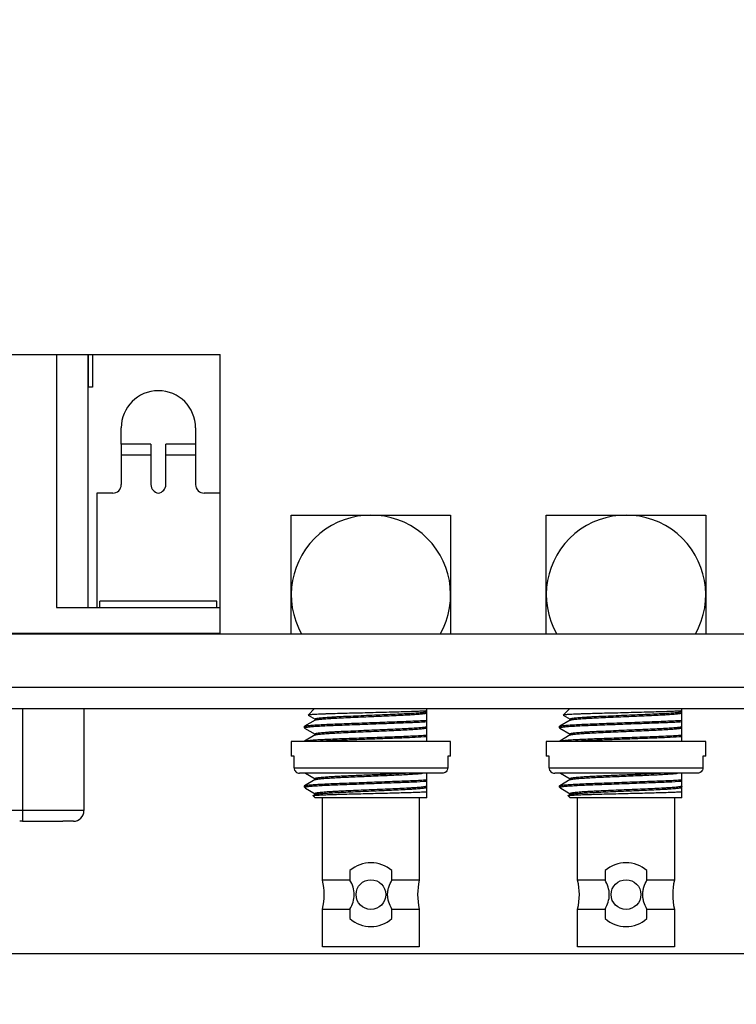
# Model space of a CAD drawing. Header units: millimetres. Extents: x 0 to 559, y 0 to 432.
# Tile 6 of 12: x 245 to 279, y 97 to 143. Entities that reach past the tile are written whole.
import ezdxf
from ezdxf.enums import TextEntityAlignment as Align

# ---------------------------------------------------------------- set-up
doc = ezdxf.new("R2010")
doc.units = ezdxf.units.MM
doc.header["$LTSCALE"] = 30.734
doc.layers.get('0').update_dxf_attribs({"linetype": 'CONTINUOUS'})
doc.layers.add('00_COMPONENTS', color=7, linetype='CONTINUOUS')
doc.layers.add('51__DRAFT_DIMS', color=7, linetype='CONTINUOUS')
doc.styles.get("Standard").update_dxf_attribs({"font": 'simfang.ttf'})
doc.dimstyles.new('DIMSTYLE_1', dxfattribs={"dimtxt": 3, "dimasz": 3, "dimexe": 2.5, "dimexo": 0.5, "dimgap": 0.75, "dimtad": 1, "dimdsep": 46, "dimtxsty": 'STANDARD', "dimblk": '_FILLED', "dimblk1": '_FILLED', "dimblk2": '_FILLED', "dimcen": 0.09, "dimclrt": 3, "dimazin": 2, "dimtp": 0.5, "dimtm": 0.5, "dimtfac": 1, "dimtofl": 0, "dimtmove": 0, "dimatfit": 3, "dimldrblk": '_FILLED', "dimfxl": 1, "dimtolj": 1, "dimarcsym": 0})
doc.dimstyles.new('DIMSTYLE_2', dxfattribs={"dimtxt": 3, "dimasz": 3, "dimexe": 2.5, "dimexo": 0.5, "dimgap": 0.75, "dimtad": 1, "dimdsep": 46, "dimtxsty": 'STANDARD', "dimblk": '_FILLED', "dimblk1": '_FILLED', "dimblk2": '_FILLED', "dimcen": 0.09, "dimclrt": 3, "dimazin": 2, "dimtp": 0.3, "dimtm": 0.3, "dimtfac": 1, "dimtofl": 0, "dimtmove": 0, "dimatfit": 3, "dimldrblk": '_FILLED', "dimfxl": 1, "dimtolj": 1, "dimarcsym": 0})

# ---------------------------------------------------------------- blocks, each defined once
blk = doc.blocks.new('_FILLED')
at = {"color": 0, "linetype": 'ByBlock'}
blk.add_solid([(0, 0), (-1, 0.167), (-1, -0.167)], dxfattribs=at)
blk = doc.blocks.new('*D1')
at = {"layer": '51__DRAFT_DIMS', "color": 4}
for p, q in [((303.14, 280.376), (348.72, 280.376)), ((346.22, 280.376), (346.22, 189.842)), ((346.22, 99.308), (346.22, 189.842)), ((210.823, 99.308), (348.72, 99.308))]:
    blk.add_line(p, q, dxfattribs=at)
at = {"layer": '51__DRAFT_DIMS', "color": 4, "xscale": 3, "yscale": 3, "zscale": 3}
for p, rotation in [((346.22, 280.376), 90), ((346.22, 99.308), 270)]:
    blk.add_blockref('_FILLED', p, dxfattribs=dict(at, rotation=rotation))
at = {"layer": '51__DRAFT_DIMS', "color": 3}
blk.add_text('181.07', height=3, rotation=90, dxfattribs=at).set_placement((345.47, 176.983), align=Align.CENTER)
blk = doc.blocks.new('*D4')
at = {"layer": '51__DRAFT_DIMS', "color": 4}
for p, q in [((315.89, 170.826), (315.89, 89.806)), ((204.74, 112.726), (204.74, 89.806)), ((204.74, 92.306), (260.315, 92.306)), ((315.89, 92.306), (260.315, 92.306))]:
    blk.add_line(p, q, dxfattribs=at)
at = {"layer": '51__DRAFT_DIMS', "color": 4, "xscale": 3, "yscale": 3, "zscale": 3, "rotation": 180}
blk.add_blockref('_FILLED', (204.74, 92.306), dxfattribs=at)
at = {"layer": '51__DRAFT_DIMS', "color": 4, "xscale": 3, "yscale": 3, "zscale": 3}
blk.add_blockref('_FILLED', (315.89, 92.306), dxfattribs=at)
at = {"layer": '51__DRAFT_DIMS', "color": 3}
blk.add_text('111.15', height=3, dxfattribs=at).set_placement((260.315, 93.056), align=Align.CENTER)
blk = doc.blocks.new('*D5')
at = {"layer": '51__DRAFT_DIMS', "color": 4}
for p, q in [((331.045, 110.683), (331.045, 83.054)), ((211.03, 99.396), (211.03, 83.054)), ((211.03, 85.554), (271.037, 85.554)), ((331.045, 85.554), (271.037, 85.554))]:
    blk.add_line(p, q, dxfattribs=at)
at = {"layer": '51__DRAFT_DIMS', "color": 4, "xscale": 3, "yscale": 3, "zscale": 3, "rotation": 180}
blk.add_blockref('_FILLED', (211.03, 85.554), dxfattribs=at)
at = {"layer": '51__DRAFT_DIMS', "color": 4, "xscale": 3, "yscale": 3, "zscale": 3}
blk.add_blockref('_FILLED', (331.045, 85.554), dxfattribs=at)
at = {"layer": '51__DRAFT_DIMS', "color": 3}
blk.add_text('120.02', height=3, dxfattribs=at).set_placement((271.037, 86.304), align=Align.CENTER)
blk = doc.blocks.new('*D6')
at = {"layer": '51__DRAFT_DIMS', "color": 4}
for p, q in [((204.74, 112.726), (204.74, 71.991)), ((331.045, 110.683), (331.045, 71.991)), ((204.74, 74.491), (267.892, 74.491)), ((331.045, 74.491), (267.892, 74.491))]:
    blk.add_line(p, q, dxfattribs=at)
at = {"layer": '51__DRAFT_DIMS', "color": 4, "xscale": 3, "yscale": 3, "zscale": 3, "rotation": 180}
blk.add_blockref('_FILLED', (204.74, 74.491), dxfattribs=at)
at = {"layer": '51__DRAFT_DIMS', "color": 4, "xscale": 3, "yscale": 3, "zscale": 3}
blk.add_blockref('_FILLED', (331.045, 74.491), dxfattribs=at)
at = {"layer": '51__DRAFT_DIMS', "color": 3}
blk.add_text('126.31', height=3, dxfattribs=at).set_placement((267.892, 75.241), align=Align.CENTER)

msp = doc.modelspace()

# ---------------------------------------------------------------- linework, layer by layer
at = {"layer": '00_COMPONENTS', "color": 7}
for p, q in [((229.79, 127.476), (248.189, 127.476)), ((248.189, 125.936), (248.189, 127.476)), ((248.19, 127.476), (254.39, 127.476)), ((248.19, 127.476), (248.19, 125.936)), ((248.39, 127.476), (248.39, 125.936)), ((254.39, 114.326), (254.39, 127.476)), ((248.19, 125.936), (248.189, 125.936)), ((248.39, 125.936), (248.19, 125.936)), ((248.19, 115.576), (248.19, 125.936)), ((249.74, 123.256), (249.74, 124.026)), ((253.24, 124.026), (253.24, 121.356)), ((251.14, 123.256), (249.74, 123.256)), ((249.74, 123.256), (249.74, 121.356)), ((251.14, 123.256), (251.14, 121.356)), ((253.24, 123.256), (251.84, 123.256)), ((251.84, 121.356), (251.84, 123.256)), ((249.34, 120.956), (248.59, 120.956)), ((248.59, 120.956), (248.59, 115.576)), ((254.39, 120.956), (253.64, 120.956)), ((257.74, 119.926), (265.24, 119.926)), ((257.74, 114.326), (257.74, 119.926)), ((265.24, 119.926), (265.24, 114.326)), ((269.74, 119.926), (277.24, 119.926)), ((269.74, 114.326), (269.74, 119.926)), ((277.24, 119.926), (277.24, 114.326)), ((254.24, 115.876), (248.74, 115.876)), ((248.74, 115.576), (248.74, 115.876)), ((254.24, 115.576), (254.24, 115.876)), ((246.69, 115.576), (254.39, 115.576)), ((311.462, 114.326), (220.977, 114.326)), ((223.59, 114.376), (254.39, 114.376)), ((211.23, 110.826), (325.945, 110.826)), ((247.99, 110.826), (247.99, 106.026)), ((258.53, 110.517), (258.84, 110.826)), ((264.115, 109.283), (264.115, 110.826)), ((270.53, 110.517), (270.84, 110.826)), ((276.115, 109.283), (276.115, 110.826)), ((258.865, 110.284), (258.37, 109.997)), ((258.53, 110.517), (258.531, 110.513)), ((258.531, 110.513), (258.859, 110.323)), ((258.859, 110.28), (258.859, 110.326)), ((258.859, 110.276), (258.865, 110.284)), ((270.865, 110.284), (270.37, 109.997)), ((270.53, 110.517), (270.531, 110.513)), ((270.531, 110.513), (270.859, 110.323)), ((270.859, 110.28), (270.859, 110.326)), ((270.859, 110.276), (270.865, 110.284)), ((258.365, 109.991), (258.37, 109.997)), ((258.365, 109.912), (258.365, 109.991)), ((258.365, 109.912), (258.37, 109.906)), ((258.37, 109.906), (258.859, 109.623)), ((270.365, 109.991), (270.37, 109.997)), ((270.365, 109.912), (270.365, 109.991)), ((270.365, 109.912), (270.37, 109.906)), ((270.37, 109.906), (270.859, 109.623)), ((258.365, 109.291), (258.37, 109.297)), ((258.365, 109.283), (258.365, 109.291)), ((258.865, 109.584), (258.37, 109.297)), ((258.859, 109.58), (258.859, 109.626)), ((258.859, 109.576), (258.865, 109.584)), ((270.365, 109.291), (270.37, 109.297)), ((270.365, 109.283), (270.365, 109.291)), ((270.865, 109.584), (270.37, 109.297)), ((270.859, 109.58), (270.859, 109.626)), ((270.859, 109.576), (270.865, 109.584)), ((265.24, 109.283), (257.74, 109.283)), ((257.74, 109.283), (257.74, 108.583)), ((265.24, 108.583), (265.24, 109.283)), ((277.24, 109.283), (269.74, 109.283)), ((269.74, 109.283), (269.74, 108.583)), ((277.24, 108.583), (277.24, 109.283)), ((257.875, 108.583), (257.74, 108.583)), ((257.875, 108.033), (257.875, 108.583)), ((265.24, 108.583), (265.104, 108.583)), ((265.104, 108.583), (265.104, 108.033)), ((269.875, 108.583), (269.74, 108.583)), ((269.875, 108.033), (269.875, 108.583)), ((277.24, 108.583), (277.104, 108.583)), ((277.104, 108.583), (277.104, 108.033)), ((264.844, 107.783), (258.135, 107.783)), ((258.865, 107.484), (258.37, 107.197)), ((258.409, 107.783), (258.859, 107.523)), ((258.859, 107.48), (258.859, 107.526)), ((258.859, 107.476), (258.865, 107.484)), ((264.115, 106.626), (264.115, 107.783)), ((276.844, 107.783), (270.135, 107.783)), ((270.865, 107.484), (270.37, 107.197)), ((270.409, 107.783), (270.859, 107.523)), ((270.859, 107.48), (270.859, 107.526)), ((270.859, 107.476), (270.865, 107.484)), ((276.115, 106.626), (276.115, 107.783)), ((258.365, 107.191), (258.37, 107.197)), ((258.365, 107.126), (258.365, 107.191)), ((258.365, 107.126), (258.394, 107.126)), ((258.399, 107.092), (258.365, 107.126)), ((258.399, 107.092), (258.418, 107.078)), ((258.418, 107.078), (258.859, 106.823)), ((270.365, 107.191), (270.37, 107.197)), ((270.365, 107.126), (270.365, 107.191)), ((270.365, 107.126), (270.394, 107.126)), ((270.399, 107.092), (270.365, 107.126)), ((270.399, 107.092), (270.418, 107.078)), ((270.418, 107.078), (270.859, 106.823)), ((258.767, 106.724), (258.769, 106.728)), ((258.865, 106.626), (258.767, 106.724)), ((258.865, 106.784), (258.769, 106.728)), ((258.859, 106.78), (258.859, 106.826)), ((264.115, 106.626), (258.865, 106.626)), ((259.215, 102.756), (259.215, 106.626)), ((263.765, 106.626), (263.765, 102.756)), ((270.767, 106.724), (270.769, 106.728)), ((270.865, 106.626), (270.767, 106.724)), ((270.865, 106.784), (270.769, 106.728)), ((270.859, 106.78), (270.859, 106.826)), ((276.115, 106.626), (270.865, 106.626)), ((271.215, 102.756), (271.215, 106.626)), ((275.765, 106.626), (275.765, 102.756)), ((246.987, 105.526), (246.987, 105.526)), ((260.503, 103.206), (260.503, 102.756)), ((262.476, 102.756), (262.476, 103.206)), ((272.503, 103.206), (272.503, 102.756)), ((274.476, 102.756), (274.476, 103.206)), ((260.503, 102.756), (259.215, 102.756)), ((263.765, 102.756), (262.476, 102.756)), ((272.503, 102.756), (271.215, 102.756)), ((275.765, 102.756), (274.476, 102.756)), ((259.215, 101.397), (260.503, 101.397)), ((259.215, 99.626), (259.215, 101.397)), ((260.503, 101.397), (260.503, 100.946)), ((262.476, 101.397), (263.765, 101.397)), ((262.476, 100.946), (262.476, 101.397)), ((263.765, 101.397), (263.765, 99.626)), ((271.215, 101.397), (272.503, 101.397)), ((271.215, 99.626), (271.215, 101.397)), ((272.503, 101.397), (272.503, 100.946)), ((274.476, 101.397), (275.765, 101.397)), ((274.476, 100.946), (274.476, 101.397)), ((275.765, 101.397), (275.765, 99.626)), ((263.765, 99.626), (259.215, 99.626)), ((275.765, 99.626), (271.215, 99.626))]:
    msp.add_line(p, q, dxfattribs=at)
at = {"layer": '00_COMPONENTS', "color": 4}
for p, q in [((246.69, 127.476), (246.69, 115.576)), ((249.74, 122.756), (251.14, 122.756)), ((251.84, 122.756), (253.24, 122.756)), ((252.39, 114.376), (252.39, 114.326)), ((213.19, 111.826), (311.462, 111.826)), ((245.09, 110.826), (245.09, 105.536)), ((257.875, 108.033), (265.104, 108.033)), ((269.875, 108.033), (277.104, 108.033)), ((247.99, 106.026), (229.99, 106.026)), ((247.49, 105.526), (246.987, 105.526))]:
    msp.add_line(p, q, dxfattribs=at)
at = {"layer": '00_COMPONENTS', "color": 7}
for centre in [(261.49, 102.076), (273.49, 102.076)]:
    msp.add_circle(centre, 0.7, dxfattribs=at)
for centre, radius, start, end in [((251.49, 124.026), 1.75, 0, 180), ((249.34, 121.356), 0.4, 270, 360), ((251.54, 121.356), 0.4, 180, 262.8192), ((251.44, 121.356), 0.4, 277.1808, 360), ((253.64, 121.356), 0.4, 180, 270), ((261.49, 116.176), 3.75, 330.4322, 209.5678), ((273.49, 116.176), 3.75, 330.4322, 209.5678), ((247.49, 106.026), 0.5, 270, 360), ((244.964, 92.893), 12.644, 89.429, 89.9954), ((261.49, 102.076), 1.5, 48.8793, 131.1207), ((273.49, 102.076), 1.5, 48.8793, 131.1207), ((256.37, 102.076), 2.925, 346.5688, 13.4312), ((266.61, 102.076), 2.925, 166.5688, 193.4312), ((268.37, 102.076), 2.925, 346.5688, 13.4312), ((278.61, 102.076), 2.925, 166.5688, 193.4312), ((261.49, 102.076), 1.5, 228.8793, 311.1207), ((273.49, 102.076), 1.5, 228.8793, 311.1207)]:
    msp.add_arc(centre, radius, start, end, dxfattribs=at)
for points, knots in [([(264.115, 110.717), (264.052, 110.711), (263.901, 110.702), (263.635, 110.689), (263.297, 110.676), (262.898, 110.665), (262.452, 110.653), (261.973, 110.64), (261.476, 110.627), (260.978, 110.614), (260.493, 110.602), (260.037, 110.59), (259.681, 110.581), (259.421, 110.572), (259.248, 110.566), (259.091, 110.56), (258.952, 110.554), (258.832, 110.547), (258.731, 110.541), (258.66, 110.536), (258.613, 110.531), (258.586, 110.528), (258.564, 110.525), (258.548, 110.523), (258.537, 110.52), (258.531, 110.518), (258.53, 110.517)], [0, 0, 0, 0, 0.033481, 0.081564, 0.142712, 0.214917, 0.29567, 0.382328, 0.472151, 0.562313, 0.649991, 0.732424, 0.807151, 0.840949, 0.872024, 0.900145, 0.9251, 0.946708, 0.964815, 0.979283, 0.985116, 0.989997, 0.993918, 0.996881, 0.998897, 1, 1, 1, 1]), ([(276.115, 110.717), (276.052, 110.711), (275.901, 110.702), (275.635, 110.689), (275.297, 110.676), (274.898, 110.665), (274.452, 110.653), (273.973, 110.64), (273.476, 110.627), (272.978, 110.614), (272.493, 110.602), (272.037, 110.59), (271.681, 110.581), (271.421, 110.572), (271.248, 110.566), (271.091, 110.56), (270.952, 110.554), (270.832, 110.547), (270.731, 110.541), (270.66, 110.536), (270.613, 110.531), (270.586, 110.528), (270.564, 110.525), (270.548, 110.523), (270.537, 110.52), (270.531, 110.518), (270.53, 110.517)], [0, 0, 0, 0, 0.033481, 0.081564, 0.142712, 0.214917, 0.29567, 0.382328, 0.472151, 0.562313, 0.649991, 0.732424, 0.807151, 0.840949, 0.872024, 0.900145, 0.9251, 0.946708, 0.964815, 0.979283, 0.985116, 0.989997, 0.993918, 0.996881, 0.998897, 1, 1, 1, 1]), ([(258.37, 109.997), (258.373, 109.999), (258.381, 110.002), (258.403, 110.008), (258.442, 110.015), (258.504, 110.024), (258.584, 110.032), (258.681, 110.041), (258.796, 110.05), (258.928, 110.059), (259.134, 110.072), (259.426, 110.087), (259.812, 110.103), (260.24, 110.119), (260.699, 110.136), (261.177, 110.154), (261.819, 110.178), (262.582, 110.207), (263.3, 110.233), (263.798, 110.257), (264.016, 110.27), (264.115, 110.277)], [0, 0, 0, 0, 0.001795, 0.004376, 0.011956, 0.022763, 0.036743, 0.053824, 0.0739, 0.096854, 0.122545, 0.181499, 0.249322, 0.324355, 0.404765, 0.488579, 0.573737, 0.739741, 0.886591, 0.948261, 1, 1, 1, 1]), ([(258.53, 110.517), (258.529, 110.516), (258.529, 110.514), (258.53, 110.513), (258.531, 110.512)], [0, 0, 0, 0, 0.411609, 1, 1, 1, 1]), ([(264.115, 110.67), (264.111, 110.668), (264.102, 110.664), (264.075, 110.656), (264.026, 110.647), (263.951, 110.637), (263.852, 110.626), (263.732, 110.615), (263.591, 110.604), (263.431, 110.593), (263.183, 110.578), (262.837, 110.561), (262.387, 110.541), (261.904, 110.52), (261.406, 110.498), (260.912, 110.476), (260.438, 110.455), (260.065, 110.439), (259.79, 110.424), (259.606, 110.414), (259.439, 110.403), (259.292, 110.392), (259.165, 110.381), (259.059, 110.37), (258.975, 110.359), (258.915, 110.349), (258.879, 110.34), (258.863, 110.333), (258.859, 110.328), (258.859, 110.326)], [0, 0, 0, 0, 0.002317, 0.005717, 0.015833, 0.030356, 0.049169, 0.072119, 0.098992, 0.12955, 0.163508, 0.240362, 0.326743, 0.419472, 0.515135, 0.610217, 0.701216, 0.784764, 0.822775, 0.857807, 0.889535, 0.917672, 0.941957, 0.962176, 0.978148, 0.989747, 0.996911, 0.998888, 1, 1, 1, 1]), ([(258.865, 110.284), (258.869, 110.286), (258.878, 110.289), (258.905, 110.297), (258.953, 110.306), (259.026, 110.316), (259.122, 110.327), (259.238, 110.337), (259.375, 110.348), (259.53, 110.359), (259.769, 110.374), (260.105, 110.39), (260.54, 110.409), (261.009, 110.43), (261.496, 110.452), (261.981, 110.473), (262.45, 110.494), (262.885, 110.513), (263.219, 110.53), (263.457, 110.544), (263.612, 110.555), (263.747, 110.566), (263.862, 110.577), (263.957, 110.587), (264.03, 110.598), (264.076, 110.607), (264.102, 110.614), (264.111, 110.618), (264.115, 110.62)], [0, 0, 0, 0, 0.002357, 0.005751, 0.015722, 0.02991, 0.048215, 0.070482, 0.096527, 0.12612, 0.159004, 0.233461, 0.31729, 0.407554, 0.501066, 0.594535, 0.684675, 0.768309, 0.842497, 0.875222, 0.904646, 0.930509, 0.95259, 0.970695, 0.984683, 0.994448, 0.997742, 1, 1, 1, 1]), ([(270.37, 109.997), (270.373, 109.999), (270.381, 110.002), (270.403, 110.008), (270.442, 110.015), (270.504, 110.024), (270.584, 110.032), (270.681, 110.041), (270.796, 110.05), (270.928, 110.059), (271.134, 110.072), (271.426, 110.087), (271.812, 110.103), (272.24, 110.119), (272.699, 110.136), (273.177, 110.154), (273.819, 110.178), (274.582, 110.207), (275.3, 110.233), (275.798, 110.257), (276.016, 110.27), (276.115, 110.277)], [0, 0, 0, 0, 0.001795, 0.004376, 0.011956, 0.022763, 0.036743, 0.053824, 0.0739, 0.096854, 0.122545, 0.181499, 0.249322, 0.324355, 0.404765, 0.488579, 0.573737, 0.739741, 0.886591, 0.948261, 1, 1, 1, 1]), ([(270.53, 110.517), (270.529, 110.516), (270.529, 110.514), (270.53, 110.513), (270.531, 110.512)], [0, 0, 0, 0, 0.411609, 1, 1, 1, 1]), ([(276.115, 110.67), (276.111, 110.668), (276.102, 110.664), (276.075, 110.656), (276.026, 110.647), (275.951, 110.637), (275.852, 110.626), (275.732, 110.615), (275.591, 110.604), (275.431, 110.593), (275.183, 110.578), (274.837, 110.561), (274.387, 110.541), (273.904, 110.52), (273.406, 110.498), (272.912, 110.476), (272.438, 110.455), (272.065, 110.439), (271.79, 110.424), (271.606, 110.414), (271.439, 110.403), (271.292, 110.392), (271.165, 110.381), (271.059, 110.37), (270.975, 110.359), (270.915, 110.349), (270.879, 110.34), (270.863, 110.333), (270.859, 110.328), (270.859, 110.326)], [0, 0, 0, 0, 0.002317, 0.005717, 0.015833, 0.030356, 0.049169, 0.072119, 0.098992, 0.12955, 0.163508, 0.240362, 0.326743, 0.419472, 0.515135, 0.610217, 0.701216, 0.784764, 0.822775, 0.857807, 0.889535, 0.917672, 0.941957, 0.962176, 0.978148, 0.989747, 0.996911, 0.998888, 1, 1, 1, 1]), ([(270.865, 110.284), (270.869, 110.286), (270.878, 110.289), (270.905, 110.297), (270.953, 110.306), (271.026, 110.316), (271.122, 110.327), (271.238, 110.337), (271.375, 110.348), (271.53, 110.359), (271.769, 110.374), (272.105, 110.39), (272.54, 110.409), (273.009, 110.43), (273.496, 110.452), (273.981, 110.473), (274.45, 110.494), (274.885, 110.513), (275.219, 110.53), (275.457, 110.544), (275.612, 110.555), (275.747, 110.566), (275.862, 110.577), (275.957, 110.587), (276.03, 110.598), (276.076, 110.607), (276.102, 110.614), (276.111, 110.618), (276.115, 110.62)], [0, 0, 0, 0, 0.002357, 0.005751, 0.015722, 0.02991, 0.048215, 0.070482, 0.096527, 0.12612, 0.159004, 0.233461, 0.31729, 0.407554, 0.501066, 0.594535, 0.684675, 0.768309, 0.842497, 0.875222, 0.904646, 0.930509, 0.95259, 0.970695, 0.984683, 0.994448, 0.997742, 1, 1, 1, 1]), ([(264.115, 110.198), (263.892, 110.183), (263.379, 110.157), (262.705, 110.133), (262.089, 110.109), (261.596, 110.091), (261.099, 110.072), (260.613, 110.054), (260.15, 110.037), (259.72, 110.021), (259.389, 110.006), (259.15, 109.994), (258.992, 109.985), (258.85, 109.975), (258.726, 109.966), (258.619, 109.957), (258.53, 109.948), (258.461, 109.939), (258.411, 109.931), (258.381, 109.923), (258.368, 109.918), (258.365, 109.914), (258.365, 109.912)], [0, 0, 0, 0, 0.116292, 0.267213, 0.350956, 0.437396, 0.524315, 0.609481, 0.690702, 0.765895, 0.833138, 0.863232, 0.890709, 0.915397, 0.937137, 0.955796, 0.971253, 0.983418, 0.992226, 0.997658, 0.999157, 1, 1, 1, 1]), ([(264.115, 109.97), (264.111, 109.968), (264.102, 109.964), (264.075, 109.956), (264.026, 109.947), (263.951, 109.937), (263.852, 109.926), (263.732, 109.915), (263.591, 109.904), (263.431, 109.893), (263.183, 109.878), (262.837, 109.861), (262.387, 109.841), (261.904, 109.82), (261.406, 109.798), (260.912, 109.776), (260.438, 109.755), (260.065, 109.739), (259.79, 109.724), (259.606, 109.714), (259.439, 109.703), (259.292, 109.692), (259.165, 109.681), (259.059, 109.67), (258.975, 109.659), (258.915, 109.649), (258.879, 109.64), (258.863, 109.633), (258.859, 109.628), (258.859, 109.626)], [0, 0, 0, 0, 0.002317, 0.005717, 0.015833, 0.030356, 0.049169, 0.072119, 0.098992, 0.12955, 0.163508, 0.240362, 0.326743, 0.419472, 0.515135, 0.610217, 0.701216, 0.784764, 0.822775, 0.857807, 0.889535, 0.917672, 0.941957, 0.962176, 0.978148, 0.989747, 0.996911, 0.998888, 1, 1, 1, 1]), ([(258.865, 109.584), (258.869, 109.586), (258.878, 109.589), (258.905, 109.597), (258.953, 109.606), (259.026, 109.616), (259.122, 109.627), (259.238, 109.637), (259.375, 109.648), (259.53, 109.659), (259.769, 109.674), (260.105, 109.69), (260.54, 109.709), (261.009, 109.73), (261.496, 109.752), (261.981, 109.773), (262.45, 109.794), (262.885, 109.813), (263.219, 109.83), (263.457, 109.844), (263.612, 109.855), (263.747, 109.866), (263.862, 109.877), (263.957, 109.887), (264.03, 109.898), (264.076, 109.907), (264.102, 109.914), (264.111, 109.918), (264.115, 109.92)], [0, 0, 0, 0, 0.002357, 0.005751, 0.015722, 0.02991, 0.048215, 0.070482, 0.096527, 0.12612, 0.159004, 0.233461, 0.31729, 0.407554, 0.501066, 0.594535, 0.684675, 0.768309, 0.842497, 0.875222, 0.904646, 0.930509, 0.95259, 0.970695, 0.984683, 0.994448, 0.997742, 1, 1, 1, 1]), ([(276.115, 110.198), (275.892, 110.183), (275.379, 110.157), (274.705, 110.133), (274.089, 110.109), (273.596, 110.091), (273.099, 110.072), (272.613, 110.054), (272.15, 110.037), (271.72, 110.021), (271.389, 110.006), (271.15, 109.994), (270.992, 109.985), (270.85, 109.975), (270.726, 109.966), (270.619, 109.957), (270.53, 109.948), (270.461, 109.939), (270.411, 109.931), (270.381, 109.923), (270.368, 109.918), (270.365, 109.914), (270.365, 109.912)], [0, 0, 0, 0, 0.116292, 0.267213, 0.350956, 0.437396, 0.524315, 0.609481, 0.690702, 0.765895, 0.833138, 0.863232, 0.890709, 0.915397, 0.937137, 0.955796, 0.971253, 0.983418, 0.992226, 0.997658, 0.999157, 1, 1, 1, 1]), ([(276.115, 109.97), (276.111, 109.968), (276.102, 109.964), (276.075, 109.956), (276.026, 109.947), (275.951, 109.937), (275.852, 109.926), (275.732, 109.915), (275.591, 109.904), (275.431, 109.893), (275.183, 109.878), (274.837, 109.861), (274.387, 109.841), (273.904, 109.82), (273.406, 109.798), (272.912, 109.776), (272.438, 109.755), (272.065, 109.739), (271.79, 109.724), (271.606, 109.714), (271.439, 109.703), (271.292, 109.692), (271.165, 109.681), (271.059, 109.67), (270.975, 109.659), (270.915, 109.649), (270.879, 109.64), (270.863, 109.633), (270.859, 109.628), (270.859, 109.626)], [0, 0, 0, 0, 0.002317, 0.005717, 0.015833, 0.030356, 0.049169, 0.072119, 0.098992, 0.12955, 0.163508, 0.240362, 0.326743, 0.419472, 0.515135, 0.610217, 0.701216, 0.784764, 0.822775, 0.857807, 0.889535, 0.917672, 0.941957, 0.962176, 0.978148, 0.989747, 0.996911, 0.998888, 1, 1, 1, 1]), ([(270.865, 109.584), (270.869, 109.586), (270.878, 109.589), (270.905, 109.597), (270.953, 109.606), (271.026, 109.616), (271.122, 109.627), (271.238, 109.637), (271.375, 109.648), (271.53, 109.659), (271.769, 109.674), (272.105, 109.69), (272.54, 109.709), (273.009, 109.73), (273.496, 109.752), (273.981, 109.773), (274.45, 109.794), (274.885, 109.813), (275.219, 109.83), (275.457, 109.844), (275.612, 109.855), (275.747, 109.866), (275.862, 109.877), (275.957, 109.887), (276.03, 109.898), (276.076, 109.907), (276.102, 109.914), (276.111, 109.918), (276.115, 109.92)], [0, 0, 0, 0, 0.002357, 0.005751, 0.015722, 0.02991, 0.048215, 0.070482, 0.096527, 0.12612, 0.159004, 0.233461, 0.31729, 0.407554, 0.501066, 0.594535, 0.684675, 0.768309, 0.842497, 0.875222, 0.904646, 0.930509, 0.95259, 0.970695, 0.984683, 0.994448, 0.997742, 1, 1, 1, 1]), ([(258.37, 109.297), (258.373, 109.299), (258.381, 109.302), (258.403, 109.308), (258.442, 109.315), (258.504, 109.324), (258.584, 109.332), (258.681, 109.341), (258.796, 109.35), (258.928, 109.359), (259.134, 109.372), (259.426, 109.387), (259.812, 109.403), (260.24, 109.419), (260.699, 109.436), (261.177, 109.454), (261.819, 109.478), (262.582, 109.507), (263.3, 109.533), (263.798, 109.557), (264.016, 109.57), (264.115, 109.577)], [0, 0, 0, 0, 0.001795, 0.004376, 0.011956, 0.022763, 0.036743, 0.053824, 0.0739, 0.096854, 0.122545, 0.181499, 0.249322, 0.324355, 0.404765, 0.488579, 0.573737, 0.739741, 0.886591, 0.948261, 1, 1, 1, 1]), ([(264.115, 109.498), (263.752, 109.473), (263.156, 109.449), (262.312, 109.418), (261.582, 109.39), (260.845, 109.363), (259.974, 109.331), (259.354, 109.307), (258.971, 109.283)], [0, 0, 0, 0, 0.21189, 0.34727, 0.492129, 0.638051, 0.77655, 1, 1, 1, 1]), ([(270.37, 109.297), (270.373, 109.299), (270.381, 109.302), (270.403, 109.308), (270.442, 109.315), (270.504, 109.324), (270.584, 109.332), (270.681, 109.341), (270.796, 109.35), (270.928, 109.359), (271.134, 109.372), (271.426, 109.387), (271.812, 109.403), (272.24, 109.419), (272.699, 109.436), (273.177, 109.454), (273.819, 109.478), (274.582, 109.507), (275.3, 109.533), (275.798, 109.557), (276.016, 109.57), (276.115, 109.577)], [0, 0, 0, 0, 0.001795, 0.004376, 0.011956, 0.022763, 0.036743, 0.053824, 0.0739, 0.096854, 0.122545, 0.181499, 0.249322, 0.324355, 0.404765, 0.488579, 0.573737, 0.739741, 0.886591, 0.948261, 1, 1, 1, 1]), ([(276.115, 109.498), (275.752, 109.473), (275.156, 109.449), (274.312, 109.418), (273.582, 109.39), (272.845, 109.363), (271.974, 109.331), (271.354, 109.307), (270.971, 109.283)], [0, 0, 0, 0, 0.21189, 0.34727, 0.492129, 0.638051, 0.77655, 1, 1, 1, 1]), ([(257.875, 108.033), (257.875, 108), (257.89, 107.933), (257.949, 107.85), (258.035, 107.796), (258.102, 107.783), (258.135, 107.783)], [0, 0, 0, 0, 0.249908, 0.499808, 0.749797, 1, 1, 1, 1]), ([(265.104, 108.033), (265.104, 108), (265.09, 107.933), (265.03, 107.85), (264.944, 107.796), (264.877, 107.783), (264.844, 107.783)], [0, 0, 0, 0, 0.249895, 0.49982, 0.749831, 1, 1, 1, 1]), ([(269.875, 108.033), (269.875, 108), (269.89, 107.933), (269.949, 107.85), (270.035, 107.796), (270.102, 107.783), (270.135, 107.783)], [0, 0, 0, 0, 0.249908, 0.499808, 0.749797, 1, 1, 1, 1]), ([(277.104, 108.033), (277.104, 108), (277.09, 107.933), (277.03, 107.85), (276.944, 107.796), (276.877, 107.783), (276.844, 107.783)], [0, 0, 0, 0, 0.249895, 0.49982, 0.749831, 1, 1, 1, 1]), ([(258.37, 107.197), (258.373, 107.199), (258.381, 107.202), (258.403, 107.208), (258.442, 107.215), (258.504, 107.224), (258.584, 107.232), (258.681, 107.241), (258.796, 107.25), (258.928, 107.259), (259.134, 107.272), (259.426, 107.287), (259.812, 107.303), (260.24, 107.319), (260.699, 107.336), (261.177, 107.354), (261.819, 107.378), (262.582, 107.407), (263.3, 107.433), (263.798, 107.457), (264.016, 107.47), (264.115, 107.477)], [0, 0, 0, 0, 0.001795, 0.004376, 0.011956, 0.022763, 0.036743, 0.053824, 0.0739, 0.096854, 0.122545, 0.181499, 0.249322, 0.324355, 0.404765, 0.488579, 0.573737, 0.739741, 0.886591, 0.948261, 1, 1, 1, 1]), ([(263.269, 107.783), (263.06, 107.771), (262.61, 107.751), (261.908, 107.72), (261.291, 107.693), (260.794, 107.671), (260.439, 107.655), (260.105, 107.64), (259.8, 107.625), (259.531, 107.609), (259.331, 107.595), (259.193, 107.583), (259.107, 107.575), (259.033, 107.567), (258.973, 107.559), (258.925, 107.551), (258.89, 107.543), (258.87, 107.537), (258.859, 107.53), (258.859, 107.526)], [0, 0, 0, 0, 0.141826, 0.305278, 0.476811, 0.561165, 0.642219, 0.718273, 0.787754, 0.849227, 0.901417, 0.923684, 0.943246, 0.960003, 0.973871, 0.984793, 0.992725, 0.99769, 1, 1, 1, 1]), ([(258.865, 107.484), (258.873, 107.488), (258.895, 107.494), (258.938, 107.503), (258.998, 107.512), (259.076, 107.522), (259.17, 107.531), (259.328, 107.545), (259.562, 107.561), (259.881, 107.58), (260.246, 107.597), (260.645, 107.614), (261.067, 107.633), (261.502, 107.652), (261.936, 107.671), (262.357, 107.69), (262.755, 107.707), (263.117, 107.724), (263.433, 107.742), (263.695, 107.761), (263.851, 107.775), (263.918, 107.783)], [0, 0, 0, 0, 0.005102, 0.013682, 0.025752, 0.041244, 0.060064, 0.082081, 0.1351, 0.198835, 0.271512, 0.351118, 0.435434, 0.5221, 0.608695, 0.692808, 0.772085, 0.844317, 0.907494, 0.95987, 1, 1, 1, 1]), ([(270.37, 107.197), (270.373, 107.199), (270.381, 107.202), (270.403, 107.208), (270.442, 107.215), (270.504, 107.224), (270.584, 107.232), (270.681, 107.241), (270.796, 107.25), (270.928, 107.259), (271.134, 107.272), (271.426, 107.287), (271.812, 107.303), (272.24, 107.319), (272.699, 107.336), (273.177, 107.354), (273.819, 107.378), (274.582, 107.407), (275.3, 107.433), (275.798, 107.457), (276.016, 107.47), (276.115, 107.477)], [0, 0, 0, 0, 0.001795, 0.004376, 0.011956, 0.022763, 0.036743, 0.053824, 0.0739, 0.096854, 0.122545, 0.181499, 0.249322, 0.324355, 0.404765, 0.488579, 0.573737, 0.739741, 0.886591, 0.948261, 1, 1, 1, 1]), ([(275.269, 107.783), (275.06, 107.771), (274.61, 107.751), (273.908, 107.72), (273.291, 107.693), (272.794, 107.671), (272.439, 107.655), (272.105, 107.64), (271.8, 107.625), (271.531, 107.609), (271.331, 107.595), (271.193, 107.583), (271.107, 107.575), (271.033, 107.567), (270.973, 107.559), (270.925, 107.551), (270.89, 107.543), (270.87, 107.537), (270.859, 107.53), (270.859, 107.526)], [0, 0, 0, 0, 0.141826, 0.305278, 0.476811, 0.561165, 0.642219, 0.718273, 0.787754, 0.849227, 0.901417, 0.923684, 0.943246, 0.960003, 0.973871, 0.984793, 0.992725, 0.99769, 1, 1, 1, 1]), ([(270.865, 107.484), (270.873, 107.488), (270.895, 107.494), (270.938, 107.503), (270.998, 107.512), (271.076, 107.522), (271.17, 107.531), (271.328, 107.545), (271.562, 107.561), (271.881, 107.58), (272.246, 107.597), (272.645, 107.614), (273.067, 107.633), (273.502, 107.652), (273.936, 107.671), (274.357, 107.69), (274.755, 107.707), (275.117, 107.724), (275.433, 107.742), (275.695, 107.761), (275.851, 107.775), (275.918, 107.783)], [0, 0, 0, 0, 0.005102, 0.013682, 0.025752, 0.041244, 0.060064, 0.082081, 0.1351, 0.198835, 0.271512, 0.351118, 0.435434, 0.5221, 0.608695, 0.692808, 0.772085, 0.844317, 0.907494, 0.95987, 1, 1, 1, 1]), ([(258.394, 107.126), (258.392, 107.123), (258.388, 107.115), (258.389, 107.107), (258.391, 107.103)], [0, 0, 0, 0, 0.522195, 1, 1, 1, 1]), ([(258.391, 107.103), (258.391, 107.102), (258.393, 107.098), (258.396, 107.095), (258.399, 107.092)], [0, 0, 0, 0, 0.22654, 1, 1, 1, 1]), ([(264.115, 107.398), (263.906, 107.384), (263.426, 107.359), (262.641, 107.33), (261.75, 107.297), (260.977, 107.268), (260.369, 107.245), (259.944, 107.23), (259.555, 107.214), (259.211, 107.198), (258.919, 107.18), (258.686, 107.163), (258.531, 107.149), (258.441, 107.136), (258.408, 107.13), (258.394, 107.126)], [0, 0, 0, 0, 0.109695, 0.251282, 0.411838, 0.576678, 0.655974, 0.730728, 0.799226, 0.859898, 0.911357, 0.952429, 0.982187, 0.992613, 1, 1, 1, 1]), ([(264.115, 107.17), (264.111, 107.168), (264.102, 107.164), (264.075, 107.156), (264.026, 107.147), (263.951, 107.137), (263.852, 107.126), (263.732, 107.115), (263.591, 107.104), (263.431, 107.093), (263.183, 107.078), (262.837, 107.061), (262.387, 107.041), (261.904, 107.02), (261.406, 106.998), (260.912, 106.976), (260.438, 106.955), (260.065, 106.939), (259.79, 106.924), (259.606, 106.914), (259.439, 106.903), (259.292, 106.892), (259.165, 106.881), (259.059, 106.87), (258.975, 106.859), (258.915, 106.849), (258.879, 106.84), (258.863, 106.833), (258.859, 106.828), (258.859, 106.826)], [0, 0, 0, 0, 0.002316, 0.005716, 0.015832, 0.030354, 0.049167, 0.072117, 0.098991, 0.129551, 0.163511, 0.240364, 0.326743, 0.41948, 0.515154, 0.610236, 0.701223, 0.784768, 0.82278, 0.857813, 0.889541, 0.917678, 0.941962, 0.962181, 0.978152, 0.989751, 0.996915, 0.998889, 1, 1, 1, 1]), ([(258.865, 106.784), (258.869, 106.786), (258.878, 106.789), (258.905, 106.797), (258.953, 106.806), (259.026, 106.816), (259.122, 106.827), (259.238, 106.837), (259.375, 106.848), (259.53, 106.859), (259.769, 106.874), (260.105, 106.89), (260.54, 106.909), (261.009, 106.93), (261.496, 106.952), (261.981, 106.973), (262.45, 106.994), (262.885, 107.013), (263.219, 107.03), (263.457, 107.044), (263.612, 107.055), (263.747, 107.066), (263.862, 107.077), (263.957, 107.087), (264.03, 107.098), (264.076, 107.107), (264.102, 107.114), (264.111, 107.118), (264.115, 107.12)], [0, 0, 0, 0, 0.002359, 0.005754, 0.015724, 0.029916, 0.048222, 0.070493, 0.096537, 0.126131, 0.159013, 0.233467, 0.317295, 0.407556, 0.501062, 0.594531, 0.684678, 0.768312, 0.842499, 0.875224, 0.904648, 0.930511, 0.952592, 0.970697, 0.984684, 0.994448, 0.997742, 1, 1, 1, 1]), ([(270.394, 107.126), (270.392, 107.123), (270.388, 107.115), (270.389, 107.107), (270.391, 107.103)], [0, 0, 0, 0, 0.522195, 1, 1, 1, 1]), ([(270.391, 107.103), (270.391, 107.102), (270.393, 107.098), (270.396, 107.095), (270.399, 107.092)], [0, 0, 0, 0, 0.22654, 1, 1, 1, 1]), ([(276.115, 107.398), (275.906, 107.384), (275.426, 107.359), (274.641, 107.33), (273.75, 107.297), (272.977, 107.268), (272.369, 107.245), (271.944, 107.23), (271.555, 107.214), (271.211, 107.198), (270.919, 107.18), (270.686, 107.163), (270.531, 107.149), (270.441, 107.136), (270.408, 107.13), (270.394, 107.126)], [0, 0, 0, 0, 0.109695, 0.251282, 0.411838, 0.576678, 0.655974, 0.730728, 0.799226, 0.859898, 0.911357, 0.952429, 0.982187, 0.992613, 1, 1, 1, 1]), ([(276.115, 107.17), (276.111, 107.168), (276.102, 107.164), (276.075, 107.156), (276.026, 107.147), (275.951, 107.137), (275.852, 107.126), (275.732, 107.115), (275.591, 107.104), (275.431, 107.093), (275.183, 107.078), (274.837, 107.061), (274.387, 107.041), (273.904, 107.02), (273.406, 106.998), (272.912, 106.976), (272.438, 106.955), (272.065, 106.939), (271.79, 106.924), (271.606, 106.914), (271.439, 106.903), (271.292, 106.892), (271.165, 106.881), (271.059, 106.87), (270.975, 106.859), (270.915, 106.849), (270.879, 106.84), (270.863, 106.833), (270.859, 106.828), (270.859, 106.826)], [0, 0, 0, 0, 0.002316, 0.005716, 0.015832, 0.030354, 0.049167, 0.072117, 0.098991, 0.129551, 0.163511, 0.240364, 0.326743, 0.41948, 0.515154, 0.610236, 0.701223, 0.784768, 0.82278, 0.857813, 0.889541, 0.917678, 0.941962, 0.962181, 0.978152, 0.989751, 0.996915, 0.998889, 1, 1, 1, 1]), ([(270.865, 106.784), (270.869, 106.786), (270.878, 106.789), (270.905, 106.797), (270.953, 106.806), (271.026, 106.816), (271.122, 106.827), (271.238, 106.837), (271.375, 106.848), (271.53, 106.859), (271.769, 106.874), (272.105, 106.89), (272.54, 106.909), (273.009, 106.93), (273.496, 106.952), (273.981, 106.973), (274.45, 106.994), (274.885, 107.013), (275.219, 107.03), (275.457, 107.044), (275.612, 107.055), (275.747, 107.066), (275.862, 107.077), (275.957, 107.087), (276.03, 107.098), (276.076, 107.107), (276.102, 107.114), (276.111, 107.118), (276.115, 107.12)], [0, 0, 0, 0, 0.002359, 0.005754, 0.015724, 0.029916, 0.048222, 0.070493, 0.096537, 0.126131, 0.159013, 0.233467, 0.317295, 0.407556, 0.501062, 0.594531, 0.684678, 0.768312, 0.842499, 0.875224, 0.904648, 0.930511, 0.952592, 0.970697, 0.984684, 0.994448, 0.997742, 1, 1, 1, 1]), ([(258.769, 106.728), (258.771, 106.729), (258.778, 106.731), (258.79, 106.734), (258.807, 106.737), (258.839, 106.741), (258.891, 106.746), (258.967, 106.752), (259.061, 106.759), (259.173, 106.765), (259.301, 106.771), (259.502, 106.779), (259.787, 106.789), (260.163, 106.8), (260.578, 106.811), (261.019, 106.822), (261.475, 106.834), (262.076, 106.85), (262.774, 106.867), (263.42, 106.884), (263.852, 106.901), (264.034, 106.91), (264.115, 106.914)], [0, 0, 0, 0, 0.00146, 0.00379, 0.007005, 0.011107, 0.021943, 0.036235, 0.053894, 0.074804, 0.098823, 0.125769, 0.187664, 0.258793, 0.337035, 0.42024, 0.506179, 0.592564, 0.757517, 0.89796, 0.954545, 1, 1, 1, 1]), ([(258.859, 106.826), (258.859, 106.826), (258.86, 106.823), (258.863, 106.821), (258.865, 106.819)], [0, 0, 0, 0, 0.187463, 1, 1, 1, 1]), ([(270.769, 106.728), (270.771, 106.729), (270.778, 106.731), (270.79, 106.734), (270.807, 106.737), (270.839, 106.741), (270.891, 106.746), (270.967, 106.752), (271.061, 106.759), (271.173, 106.765), (271.301, 106.771), (271.502, 106.779), (271.787, 106.789), (272.163, 106.8), (272.578, 106.811), (273.019, 106.822), (273.475, 106.834), (274.076, 106.85), (274.774, 106.867), (275.42, 106.884), (275.852, 106.901), (276.034, 106.91), (276.115, 106.914)], [0, 0, 0, 0, 0.00146, 0.00379, 0.007005, 0.011107, 0.021943, 0.036235, 0.053894, 0.074804, 0.098823, 0.125769, 0.187664, 0.258793, 0.337035, 0.42024, 0.506179, 0.592564, 0.757517, 0.89796, 0.954545, 1, 1, 1, 1]), ([(270.859, 106.826), (270.859, 106.826), (270.86, 106.823), (270.863, 106.821), (270.865, 106.819)], [0, 0, 0, 0, 0.187463, 1, 1, 1, 1]), ([(245.09, 105.536), (245.273, 105.534), (245.905, 105.529), (246.538, 105.526), (246.987, 105.526)], [0, 0, 0, 0, 0.289518, 1, 1, 1, 1]), ([(260.705, 102.076), (260.705, 102.195), (260.662, 102.434), (260.561, 102.651), (260.503, 102.756)], [0, 0, 0, 0, 0.499561, 1, 1, 1, 1]), ([(262.274, 102.076), (262.274, 102.136), (262.285, 102.256), (262.343, 102.488), (262.418, 102.651), (262.476, 102.756)], [0, 0, 0, 0, 0.250114, 0.500286, 1, 1, 1, 1]), ([(272.705, 102.076), (272.705, 102.195), (272.662, 102.434), (272.561, 102.651), (272.503, 102.756)], [0, 0, 0, 0, 0.499561, 1, 1, 1, 1]), ([(274.274, 102.076), (274.274, 102.136), (274.285, 102.256), (274.343, 102.488), (274.418, 102.651), (274.476, 102.756)], [0, 0, 0, 0, 0.250114, 0.500286, 1, 1, 1, 1]), ([(260.503, 101.397), (260.561, 101.501), (260.662, 101.719), (260.705, 101.957), (260.705, 102.076)], [0, 0, 0, 0, 0.500462, 1, 1, 1, 1]), ([(262.476, 101.397), (262.418, 101.501), (262.343, 101.665), (262.285, 101.897), (262.274, 102.017), (262.274, 102.076)], [0, 0, 0, 0, 0.499728, 0.74989, 1, 1, 1, 1]), ([(272.503, 101.397), (272.561, 101.501), (272.662, 101.719), (272.705, 101.957), (272.705, 102.076)], [0, 0, 0, 0, 0.500462, 1, 1, 1, 1]), ([(274.476, 101.397), (274.418, 101.501), (274.343, 101.665), (274.285, 101.897), (274.274, 102.017), (274.274, 102.076)], [0, 0, 0, 0, 0.499728, 0.74989, 1, 1, 1, 1])]:
    msp.add_open_spline(points, degree=3, knots=knots, dxfattribs=at)

# ---------------------------------------------------------------- dimensions: what is measured, and where the dimension line sits
at = {"layer": '51__DRAFT_DIMS', "color": 4}
for base, p1, p2, angle, dimstyle, picture, middle in [((346.22, 99.308), (302.64, 280.376), (210.323, 99.308), 270, 'DIMSTYLE_1', '*D1', (346.22, 177.068)), ((204.74, 92.306), (315.89, 171.326), (204.74, 113.226), 180, 'DIMSTYLE_2', '*D4', (260.388, 92.306))]:
    dim = msp.add_linear_dim(base=base, p1=p1, p2=p2, angle=angle, dimstyle=dimstyle, dxfattribs=at)
    dim.commit()
    dim.dimension.update_dxf_attribs({"geometry": picture, "text_midpoint": middle, "dimtype": 160})
for base, p1, picture, middle in [((331.0446, 74.4909), (204.7395, 113.2265), '*D6', (267.8774, 74.4909)), ((331.0446, 85.5543), (211.0295, 99.8965), '*D5', (271.1103, 85.5543))]:
    dim = msp.add_linear_dim(base=base, p1=p1, p2=(331.0446, 111.1833), dimstyle='DIMSTYLE_1', dxfattribs=at)
    dim.commit()
    dim.dimension.update_dxf_attribs({"geometry": picture, "text_midpoint": middle, "dimtype": 160})

doc.saveas('drawing.dxf')
